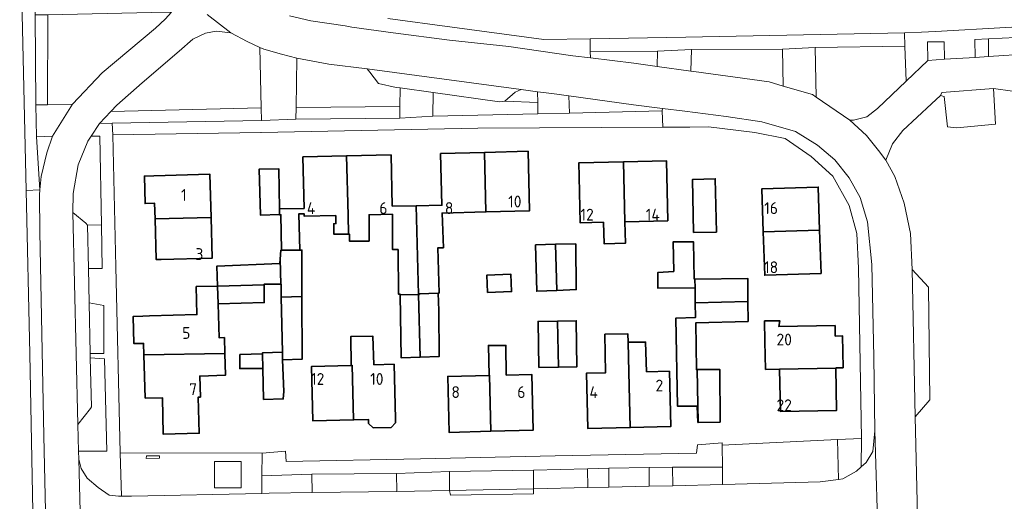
# Model space of a CAD drawing. Header units: metres. Extents: x 246913 to 247715, y 479771 to 480706.
# Tile 10 of 16: x 247260 to 247409, y 480125 to 480199. Entities that reach past the tile are written whole.
import ezdxf
from ezdxf.enums import TextEntityAlignment as Align

# ---------------------------------------------------------------- set-up
doc = ezdxf.new("R2010")
doc.units = ezdxf.units.M
for name, color, linetype, lineweight in [('B-XX-GR-GROENVOORZIENING-GV', 80, 'Continuous', 18), ('B-XX-OG-BEBOUWING-GV', 7, 'Continuous', 35), ('B-XX-OG-BEBOUWING-T18', 10, 'Continuous', 18), ('B-XX-OG-BEBOUWING_LAGE TRAFO-GV', 7, 'Continuous', 18), ('B-XX-OG-TERREIN_ERF-GV', 7, 'Continuous', 18), ('B-XX-VH-ONVERHARD-GV', 252, 'Continuous', 18), ('B-XX-VH-VERHARDING_OPEN-GV', 252, 'Continuous', 18)]:
    doc.layers.add(name, color=color, linetype=linetype, lineweight=lineweight)
doc.styles.add('NLCS-ISO-M-T18', font='NLCS-ISO.ttf', dxfattribs={"height": 1.8})

msp = doc.modelspace()

# ---------------------------------------------------------------- linework, layer by layer
at = {"layer": 'B-XX-GR-GROENVOORZIENING-GV'}
for points in [[(247263.905, 480185.729), (247263.922, 480199.431), (247262.01, 480199.39), (247262.09, 480185.69)], [(247272.2, 480190.61), (247280.31, 480197.39), (247281.78, 480198.77), (247282.765, 480199.84), (247279.723, 480199.774), (247263.922, 480199.431), (247263.905, 480185.729), (247267.68, 480185.81)], [(247296.423, 480185.243), (247296.2, 480194.465), (247294.29, 480195.37), (247291.78, 480196.66), (247289.57, 480196.92), (247287.93, 480196.61), (247286.01, 480195.72), (247283.9, 480193.87), (247278.27, 480189.06), (247274.43, 480185.64), (247273.54, 480184.709)], [(247413.328, 480193.453), (247413.328, 480196.07), (247407.086, 480195.746), (247407.086, 480193.058)], [(247394.35, 480194.65), (247380.697, 480194.44), (247380.86, 480186.88), (247386.01, 480183.4), (247386.53, 480183.4), (247388.55, 480183.9), (247390.19, 480185.15), (247394.55, 480189.31)], [(247397.88, 480192.48), (247400.4, 480192.64), (247400.34, 480195.31), (247397.79, 480195.29)], [(247407.086, 480193.058), (247407.086, 480195.746), (247405.03, 480195.64), (247405.06, 480192.93)], [(247346.48, 480193.83), (247346.53, 480192.859), (247353.13, 480192.05), (247356.68, 480191.56), (247356.708, 480193.88)], [(247375.758, 480194.19), (247361.91, 480194.14), (247361.78, 480190.85), (247362.26, 480190.79), (247373.71, 480189.21), (247375.86, 480188.58)], [(247301.721, 480185.294), (247317.512, 480185.472), (247317.53, 480188.29), (247316.95, 480188.36), (247314.25, 480188.95), (247312.95, 480190.71), (247312.55, 480191.21), (247306.7, 480191.91), (247301.85, 480192.81), (247301.85, 480192.807)], [(247322.58, 480187.59), (247322.51, 480183.99), (247338.5, 480184.35), (247338.48, 480186.05), (247333.5, 480186.25), (247332.66, 480186.19)], [(247357.45, 480184.81), (247357.46, 480185.153), (247353.06, 480185.69), (247343.24, 480187.06), (247343.33, 480184.45)], [(247317.498, 480183.69), (247317.512, 480185.472), (247301.721, 480185.294), (247301.69, 480183.51)], [(247296.423, 480185.243), (247273.54, 480184.709), (247271.81, 480182.9), (247273.746, 480182.932), (247296.47, 480183.31)], [(247263.8, 480178.42), (247264.63, 480180.94), (247262.23, 480180.86), (247262.73, 480172.77), (247262.93, 480174.79)], [(247267.76, 480169.33), (247269.71, 480167.72), (247269.96, 480167.4), (247272.098, 480167.441), (247271.87, 480180.97), (247270.523, 480180.93), (247270.03, 480180.17), (247268.57, 480176.61), (247267.79, 480172.22)], [(247269.96, 480167.4), (247270.1, 480160.79), (247272.21, 480160.82), (247272.098, 480167.441)], [(247270.21, 480155.59), (247270.39, 480147.87), (247272.46, 480147.88), (247272.46, 480155.17)], [(247270.4, 480147.2), (247270.57, 480139.78), (247270.43, 480139.49), (247268.51, 480137.08), (247268.6, 480133), (247272.9, 480133.01), (247272.58, 480147.08)], [(247325.08, 480127.03), (247337.86, 480127.28), (247337.839, 480130.13), (247325.05, 480129.9)], [(247349.321, 480127.535), (247349.321, 480130.413), (247346.047, 480130.35), (247346.11, 480127.46)], [(247349.321, 480130.413), (247349.321, 480127.535), (247355.428, 480127.676), (247355.428, 480130.531)], [(247359.03, 480127.76), (247358.98, 480130.6), (247355.428, 480130.531), (247355.428, 480127.676)], [(247304.1, 480129.53), (247304.16, 480126.708), (247317.06, 480126.9), (247317.006, 480129.63)], [(247325.21, 480126.3), (247337.85, 480126.54), (247337.86, 480127.28), (247325.08, 480127.03), (247325.08, 480127.01)]]:
    msp.add_lwpolyline(points, close=True, dxfattribs=at)
msp.add_lwpolyline([(247410.75, 480187.81), (247407.85, 480188.2), (247408.14, 480182.75), (247402.25, 480182.24), (247400.85, 480182.38), (247400.36, 480186.96), (247399.8, 480187.15), (247398.43, 480185.85), (247394.06, 480181.8), (247392.46, 480179.8), (247391.44, 480177.29), (247392.83, 480174.79), (247394.26, 480170.75), (247395.24, 480166.14), (247395.48, 480160.64), (247397.94, 480157.95), (247398.16, 480140.83), (247395.95, 480138.23), (247396.58, 480110.21)], dxfattribs=at)
at = {"layer": 'B-XX-OG-BEBOUWING-GV'}
for points in [[(247302.918, 480169.943), (247299.175, 480169.881), (247299.19, 480169.03), (247299.191, 480168.987), (247299.4, 480168.99), (247299.499, 480163.61), (247302.259, 480163.619), (247302.15, 480169.14), (247302.935, 480169.153), (247302.944, 480168.757), (247307.758, 480168.864), (247307.78, 480167.65), (247307.45, 480167.63), (247307.45, 480166.05), (247309.091, 480166.057), (247309.704, 480166.056), (247309.639, 480168.906), (247309.402, 480177.931), (247302.743, 480177.782)], [(247309.402, 480177.931), (247309.639, 480168.906), (247309.704, 480166.056), (247309.827, 480166.056), (247309.831, 480164.991), (247312.83, 480164.993), (247312.828, 480168.977), (247316.367, 480169.056), (247316.41, 480163.69), (247317.23, 480163.7), (247317.3, 480156.892), (247317.56, 480156.88), (247317.561, 480156.816), (247320.335, 480156.869), (247319.993, 480170.367), (247316.339, 480170.304), (247316.167, 480178.082)], [(247319.993, 480170.367), (247320.335, 480156.869), (247320.492, 480156.872), (247320.49, 480156.93), (247323.342, 480157.054), (247323.48, 480157.06), (247323.31, 480163.96), (247324.13, 480163.96), (247323.928, 480169.244), (247330.597, 480169.418), (247330.404, 480178.467), (247323.692, 480178.291), (247323.897, 480170.434)], [(247330.404, 480178.467), (247330.597, 480169.418), (247337.252, 480169.592), (247337.015, 480178.64)], [(247348.504, 480167.838), (247348.614, 480164.56), (247351.862, 480164.669), (247351.753, 480167.917), (247351.518, 480177.041), (247344.737, 480176.876), (247344.789, 480174.753), (247344.959, 480167.752)], [(247351.518, 480177.041), (247351.753, 480167.917), (247358.28, 480168.076), (247358.06, 480177.2)], [(247280.069, 480174.908), (247278.62, 480174.867), (247278.737, 480170.699), (247280.187, 480170.74), (247280.254, 480168.383), (247288.779, 480168.591), (247288.594, 480175.149)], [(247299.19, 480169.03), (247299.175, 480169.881), (247299.07, 480176), (247296.1, 480175.94), (247296.28, 480168.94)], [(247362.06, 480174.36), (247362.05, 480174.36), (247362.21, 480166.31), (247365.68, 480166.36), (247365.51, 480174.48)], [(247372.815, 480166.384), (247381.391, 480166.619), (247381.182, 480173.207), (247372.607, 480172.934)], [(247288.779, 480168.591), (247280.254, 480168.383), (247280.431, 480162.156), (247281.193, 480162.178), (247288.954, 480162.398)], [(247381.391, 480166.619), (247372.815, 480166.384), (247373.025, 480159.791), (247381.599, 480160.064)], [(247341.217, 480164.531), (247338.16, 480164.4), (247338.33, 480157.36), (247341.381, 480157.486)], [(247344.29, 480164.58), (247341.217, 480164.531), (247341.381, 480157.486), (247344.36, 480157.61)], [(247362.414, 480159.201), (247362.31, 480159.2), (247362.21, 480164.85), (247359.09, 480164.85), (247359.2, 480160.36), (247356.79, 480160.21), (247356.79, 480157.8), (247362.43, 480157.86)], [(247299.307, 480162.21), (247299.396, 480158.42), (247299.42, 480158.42), (247299.46, 480156.469), (247302.6, 480156.529), (247302.59, 480163.62), (247302.259, 480163.619), (247299.499, 480163.61), (247299.41, 480163.61)], [(247299.396, 480158.42), (247299.307, 480162.21), (247299.26, 480161.58), (247289.67, 480161.19), (247289.76, 480158.146), (247296.831, 480158.346), (247296.83, 480158.42)], [(247330.85, 480157.18), (247330.85, 480157.16), (247334.51, 480157.29), (247334.38, 480159.95), (247330.76, 480159.8)], [(247362.43, 480157.86), (247362.455, 480155.572), (247370.482, 480155.773), (247370.45, 480159.3), (247362.414, 480159.201)], [(247278.552, 480147.649), (247290.867, 480147.86), (247290.797, 480150.304), (247289.987, 480150.281), (247289.84, 480155.41), (247289.76, 480158.146), (247286.511, 480158.066), (247286.616, 480153.797), (247279.397, 480153.589), (247278.382, 480153.56), (247276.943, 480153.528), (247277.021, 480149.379), (247278.501, 480149.422)], [(247296.831, 480158.346), (247289.76, 480158.146), (247289.84, 480155.41), (247296.87, 480155.62)], [(247320.492, 480156.872), (247320.335, 480156.869), (247320.577, 480147.339), (247323.5, 480147.44), (247323.44, 480154.44), (247323.342, 480157.054), (247320.49, 480156.93)], [(247299.63, 480148.07), (247299.669, 480146.901), (247302.613, 480146.99), (247302.6, 480156.529), (247299.46, 480156.469)], [(247320.335, 480156.869), (247317.561, 480156.816), (247317.7, 480147.24), (247320.577, 480147.339)], [(247370.482, 480155.773), (247362.455, 480155.572), (247362.48, 480153.34), (247359.48, 480153.23), (247359.76, 480139.85), (247362.76, 480139.86), (247362.86, 480137.38), (247362.92, 480137.381), (247362.755, 480145.44), (247362.65, 480145.44), (247362.55, 480152.55), (247370.51, 480152.76)], [(247341.665, 480145.802), (247341.494, 480152.806), (247338.53, 480152.76), (247338.68, 480145.75)], [(247341.494, 480152.806), (247341.665, 480145.802), (247344.44, 480145.85), (247344.35, 480152.85)], [(247383.765, 480150.532), (247383.735, 480152.135), (247375.184, 480151.975), (247375.31, 480152.85), (247373, 480152.83), (247373.05, 480149.7), (247373.166, 480145.451), (247375.305, 480145.478), (247383.856, 480145.633), (247383.855, 480145.68), (247384.964, 480145.701), (247384.874, 480150.553)], [(247310.092, 480146.071), (247310.239, 480146.075), (247310.457, 480137.777), (247312.725, 480137.834), (247312.74, 480137.234), (247313.467, 480136.568), (247316.175, 480136.635), (247316.858, 480137.337), (247316.843, 480137.937), (247316.636, 480146.235), (247313.548, 480146.158), (247313.41, 480150.51), (247310.06, 480150.48)], [(247352.227, 480149.584), (247352.2, 480150.875), (247348.701, 480150.809), (247348.805, 480144.934), (247345.907, 480144.862), (247346.118, 480136.439), (247352.562, 480136.6), (247352.345, 480145.023)], [(247352.227, 480149.584), (247352.345, 480145.023), (247352.562, 480136.6), (247358.741, 480136.754), (247358.531, 480145.178), (247355.059, 480145.091), (247354.91, 480149.61), (247354.7, 480149.61), (247352.71, 480149.59)], [(247299.669, 480146.901), (247299.63, 480148.07), (247296.62, 480147.98), (247296.62, 480147.81), (247296.67, 480145.59), (247296.77, 480140.9), (247299.76, 480140.97), (247299.83, 480142.11)], [(247331.108, 480144.533), (247331.153, 480144.534), (247331.351, 480136.034), (247337.792, 480136.194), (247337.582, 480144.694), (247333.704, 480144.597), (247333.65, 480149.11), (247330.99, 480149.1)], [(247278.74, 480141.099), (247281.377, 480141.144), (247281.471, 480135.623), (247286.968, 480135.74), (247286.811, 480141.242), (247287.151, 480141.252), (247287.059, 480144.451), (247290.962, 480144.563), (247290.867, 480147.86), (247278.552, 480147.649)], [(247296.67, 480145.59), (247296.62, 480147.81), (247293.16, 480147.72), (247293.13, 480145.58)], [(247310.092, 480146.071), (247304.063, 480145.92), (247304.271, 480137.622), (247310.457, 480137.777), (247310.239, 480146.075)], [(247362.92, 480137.381), (247366.25, 480137.43), (247366.2, 480145.45), (247362.755, 480145.44)], [(247383.856, 480145.633), (247375.305, 480145.478), (247375.425, 480139.067), (247383.976, 480139.225)], [(247331.351, 480136.034), (247331.153, 480144.534), (247331.108, 480144.533), (247324.783, 480144.376), (247324.994, 480135.876)]]:
    msp.add_lwpolyline(points, close=True, dxfattribs=at)
at = {"layer": 'B-XX-OG-BEBOUWING_LAGE TRAFO-GV'}
msp.add_lwpolyline([(247278.9, 480131.9), (247280.91, 480131.97), (247280.92, 480132.3), (247278.93, 480132.28)], close=True, dxfattribs=at)
at = {"layer": 'B-XX-OG-TERREIN_ERF-GV'}
for points in [[(247262.31, 480089.26), (247261.2, 480147.83), (247260.648, 480172.661), (247260, 480201.81), (247262.029, 480201.86), (247279.67, 480202.29), (247279.03, 480220.41), (247278.41, 480243.88), (247278.349, 480245.885), (247265.428, 480245.595), (247255.933, 480245.237)], [(247315.7, 480198.85), (247325.45, 480197.51), (247339.4, 480195.64), (247346.468, 480195.758), (247361.03, 480196), (247394.313, 480196.696), (247396.91, 480196.75), (247399.01, 480196.88), (247420.41, 480198.11)]]:
    msp.add_lwpolyline(points, dxfattribs=at)
for points in [[(247296.53, 480132.72), (247296.53, 480132.73), (247300.11, 480133.01), (247300.19, 480131.46), (247320.66, 480131.85), (247341.16, 480132.28), (247362.64, 480132.71), (247362.78, 480133.99), (247366.56, 480134.28), (247366.54, 480133.93), (247384.105, 480134.765), (247387.78, 480134.94), (247387.29, 480160.84), (247387.06, 480166.15), (247385.88, 480170.4), (247383.41, 480174.85), (247380.1, 480177.85), (247376.13, 480180.59), (247371.51, 480181.48), (247364.49, 480182.35), (247361.64, 480182.34), (247357.542, 480182.32), (247329.36, 480182.18), (247296.38, 480181.5), (247296.37, 480181.5), (247273.8, 480181.13), (247274.29, 480161.06), (247274.96, 480132.78)], [(247302.613, 480146.99), (247299.669, 480146.901), (247299.83, 480142.11), (247299.76, 480140.97), (247296.77, 480140.9), (247296.67, 480145.59), (247293.13, 480145.58), (247293.16, 480147.72), (247296.62, 480147.81), (247296.62, 480147.98), (247299.63, 480148.07), (247299.46, 480156.469), (247299.42, 480158.42), (247299.396, 480158.42), (247296.83, 480158.42), (247296.831, 480158.346), (247296.87, 480155.62), (247289.84, 480155.41), (247289.987, 480150.281), (247290.797, 480150.304), (247290.867, 480147.86), (247290.962, 480144.563), (247287.059, 480144.451), (247287.151, 480141.252), (247286.811, 480141.242), (247286.968, 480135.74), (247281.471, 480135.623), (247281.377, 480141.144), (247278.74, 480141.099), (247278.552, 480147.649), (247278.501, 480149.422), (247277.021, 480149.379), (247276.943, 480153.528), (247278.382, 480153.56), (247279.397, 480153.589), (247286.616, 480153.797), (247286.511, 480158.066), (247289.76, 480158.146), (247289.67, 480161.19), (247299.26, 480161.58), (247299.307, 480162.21), (247299.41, 480163.61), (247299.499, 480163.61), (247299.4, 480168.99), (247299.191, 480168.987), (247299.19, 480169.03), (247296.28, 480168.94), (247296.1, 480175.94), (247299.07, 480176), (247299.175, 480169.881), (247302.918, 480169.943), (247302.743, 480177.782), (247309.402, 480177.931), (247316.167, 480178.082), (247316.339, 480170.304), (247319.993, 480170.367), (247323.897, 480170.434), (247323.692, 480178.291), (247330.404, 480178.467), (247337.015, 480178.64), (247337.252, 480169.592), (247330.597, 480169.418), (247323.928, 480169.244), (247324.13, 480163.96), (247323.31, 480163.96), (247323.48, 480157.06), (247323.342, 480157.054), (247323.44, 480154.44), (247323.5, 480147.44), (247320.577, 480147.339), (247317.7, 480147.24), (247317.561, 480156.816), (247317.56, 480156.88), (247317.3, 480156.892), (247317.23, 480163.7), (247316.41, 480163.69), (247316.367, 480169.056), (247312.828, 480168.977), (247312.83, 480164.993), (247309.831, 480164.991), (247309.827, 480166.056), (247309.704, 480166.056), (247309.091, 480166.057), (247307.45, 480166.05), (247307.45, 480167.63), (247307.78, 480167.65), (247307.758, 480168.864), (247302.944, 480168.757), (247302.935, 480169.153), (247302.15, 480169.14), (247302.259, 480163.619), (247302.59, 480163.62), (247302.6, 480156.529)], [(247344.959, 480167.752), (247344.789, 480174.753), (247344.737, 480176.876), (247351.518, 480177.041), (247358.06, 480177.2), (247358.28, 480168.076), (247351.753, 480167.917), (247351.862, 480164.669), (247348.614, 480164.56), (247348.504, 480167.838)], [(247280.187, 480170.74), (247278.737, 480170.699), (247278.62, 480174.867), (247280.069, 480174.908), (247288.594, 480175.149), (247288.779, 480168.591), (247288.954, 480162.398), (247281.193, 480162.178), (247280.431, 480162.156), (247280.254, 480168.383)], [(247362.06, 480174.36), (247365.51, 480174.48), (247365.68, 480166.36), (247362.21, 480166.31), (247362.05, 480174.36)], [(247372.815, 480166.384), (247372.607, 480172.934), (247381.182, 480173.207), (247381.391, 480166.619), (247381.599, 480160.064), (247373.025, 480159.791)], [(247341.381, 480157.486), (247338.33, 480157.36), (247338.16, 480164.4), (247341.217, 480164.531), (247344.29, 480164.58), (247344.36, 480157.61)], [(247356.79, 480157.8), (247356.79, 480160.21), (247359.2, 480160.36), (247359.09, 480164.85), (247362.21, 480164.85), (247362.31, 480159.2), (247362.414, 480159.201), (247370.45, 480159.3), (247370.482, 480155.773), (247370.51, 480152.76), (247362.55, 480152.55), (247362.65, 480145.44), (247362.755, 480145.44), (247366.2, 480145.45), (247366.25, 480137.43), (247362.92, 480137.381), (247362.86, 480137.38), (247362.76, 480139.86), (247359.76, 480139.85), (247359.48, 480153.23), (247362.48, 480153.34), (247362.455, 480155.572), (247362.43, 480157.86)], [(247330.85, 480157.18), (247330.76, 480159.8), (247334.38, 480159.95), (247334.51, 480157.29), (247330.85, 480157.16)], [(247341.494, 480152.806), (247344.35, 480152.85), (247344.44, 480145.85), (247341.665, 480145.802), (247338.68, 480145.75), (247338.53, 480152.76)], [(247375.184, 480151.975), (247383.735, 480152.135), (247383.765, 480150.532), (247384.874, 480150.553), (247384.964, 480145.701), (247383.855, 480145.68), (247383.856, 480145.633), (247383.976, 480139.225), (247375.425, 480139.067), (247375.305, 480145.478), (247373.166, 480145.451), (247373.05, 480149.7), (247373, 480152.83), (247375.31, 480152.85)], [(247312.725, 480137.834), (247310.457, 480137.777), (247304.271, 480137.622), (247304.063, 480145.92), (247310.092, 480146.071), (247310.06, 480150.48), (247313.41, 480150.51), (247313.548, 480146.158), (247316.636, 480146.235), (247316.843, 480137.937), (247316.858, 480137.337), (247316.175, 480136.635), (247313.467, 480136.568), (247312.74, 480137.234)], [(247352.562, 480136.6), (247346.118, 480136.439), (247345.907, 480144.862), (247348.805, 480144.934), (247348.701, 480150.809), (247352.2, 480150.875), (247352.227, 480149.584), (247352.71, 480149.59), (247354.7, 480149.61), (247354.91, 480149.61), (247355.059, 480145.091), (247358.531, 480145.178), (247358.741, 480136.754)], [(247331.108, 480144.533), (247330.99, 480149.1), (247333.65, 480149.11), (247333.704, 480144.597), (247337.582, 480144.694), (247337.792, 480136.194), (247331.351, 480136.034), (247324.994, 480135.876), (247324.783, 480144.376)]]:
    msp.add_lwpolyline(points, close=True, dxfattribs=at)
at = {"layer": 'B-XX-VH-ONVERHARD-GV'}
msp.add_lwpolyline([(247289.321, 480127.421), (247293.363, 480127.421), (247293.363, 480131.462), (247289.321, 480131.462)], close=True, dxfattribs=at)
at = {"layer": 'B-XX-VH-VERHARDING_OPEN-GV'}
for points in [[(247262.09, 480185.69), (247262.01, 480199.39), (247262.029, 480201.86), (247260, 480201.81), (247260.648, 480172.661), (247262.73, 480172.77), (247262.23, 480180.86)], [(247361.91, 480194.14), (247375.758, 480194.19), (247380.697, 480194.44), (247394.35, 480194.65), (247394.313, 480196.696), (247361.03, 480196), (247346.468, 480195.758), (247346.48, 480193.83), (247356.708, 480193.88)], [(247296.2, 480194.465), (247296.423, 480185.243), (247296.47, 480183.31), (247301.69, 480183.51), (247301.721, 480185.294), (247301.85, 480192.807), (247299.48, 480193.43), (247296.78, 480194.19)], [(247375.758, 480194.19), (247375.86, 480188.58), (247380.28, 480187.28), (247380.86, 480186.88), (247380.697, 480194.44)], [(247361.78, 480190.85), (247361.91, 480194.14), (247356.708, 480193.88), (247356.68, 480191.56)], [(247333.5, 480186.25), (247335.05, 480187.64), (247335.98, 480188.03), (247312.55, 480191.21), (247312.95, 480190.71), (247314.25, 480188.95), (247316.95, 480188.36), (247317.53, 480188.29), (247322.58, 480187.59), (247332.66, 480186.19)], [(247322.51, 480183.99), (247322.58, 480187.59), (247317.53, 480188.29), (247317.512, 480185.472), (247317.498, 480183.69)], [(247333.5, 480186.25), (247338.48, 480186.05), (247338.46, 480187.71), (247335.98, 480188.03), (247335.05, 480187.64)], [(247338.46, 480187.71), (247338.48, 480186.05), (247338.5, 480184.35), (247343.33, 480184.45), (247343.24, 480187.06), (247340.61, 480187.44)], [(247399.8, 480187.15), (247400.36, 480186.96), (247400.85, 480182.38), (247402.25, 480182.24), (247408.14, 480182.75), (247407.85, 480188.2), (247399.992, 480187.577)], [(247262.09, 480185.69), (247262.23, 480180.86), (247264.63, 480180.94), (247267.68, 480185.81), (247263.905, 480185.729)], [(247273.8, 480181.13), (247296.37, 480181.5), (247296.38, 480181.5), (247329.36, 480182.18), (247357.542, 480182.32), (247357.45, 480184.81), (247343.33, 480184.45), (247338.5, 480184.35), (247322.51, 480183.99), (247317.498, 480183.69), (247301.69, 480183.51), (247296.47, 480183.31), (247273.746, 480182.932)], [(247361.64, 480182.34), (247364.49, 480182.35), (247371.51, 480181.48), (247376.13, 480180.59), (247380.1, 480177.85), (247383.41, 480174.85), (247385.88, 480170.4), (247387.06, 480166.15), (247387.29, 480160.84), (247387.78, 480134.94), (247387.722, 480130.632), (247388.45, 480131.29), (247389.51, 480132.96), (247389.81, 480136.1), (247389.65, 480147.3), (247389.31, 480161.44), (247388.68, 480167.9), (247387.58, 480171.63), (247385.86, 480174.61), (247383.68, 480177.34), (247381.05, 480179.56), (247377.71, 480181.68), (247372.61, 480183.14), (247367.15, 480183.95), (247360.85, 480184.74), (247357.46, 480185.153), (247357.45, 480184.81), (247357.542, 480182.32)], [(247270.1, 480160.79), (247270.21, 480155.59), (247272.46, 480155.17), (247272.46, 480147.88), (247270.39, 480147.87), (247270.4, 480147.2), (247272.58, 480147.08), (247272.9, 480133.01), (247268.6, 480133), (247268.63, 480131.79), (247269.03, 480130.36), (247269.92, 480128.93), (247271.57, 480127.47), (247273.28, 480126.33), (247274.71, 480126.16), (247275.147, 480126.162), (247274.96, 480132.78), (247274.29, 480161.06), (247273.8, 480181.13), (247273.746, 480182.932), (247271.81, 480182.9), (247271.8, 480182.9), (247270.523, 480180.93), (247271.87, 480180.97), (247272.098, 480167.441), (247272.21, 480160.82)], [(247269.96, 480167.4), (247269.71, 480167.72), (247267.76, 480169.33), (247268.51, 480137.08), (247270.43, 480139.49), (247270.57, 480139.78), (247270.4, 480147.2), (247270.39, 480147.87), (247270.21, 480155.59), (247270.1, 480160.79)], [(247395.95, 480138.23), (247398.16, 480140.83), (247397.94, 480157.95), (247395.48, 480160.64)], [(247384.105, 480134.765), (247366.54, 480133.93), (247366.59, 480130.592), (247366.63, 480127.94), (247368.54, 480127.99), (247381.45, 480128.33), (247384.281, 480128.698)], [(247384.105, 480134.765), (247384.281, 480128.698), (247384.91, 480128.78), (247386.98, 480129.96), (247387.722, 480130.632), (247387.78, 480134.94)], [(247366.54, 480133.93), (247366.56, 480134.28), (247362.78, 480133.99), (247362.64, 480132.71), (247341.16, 480132.28), (247320.66, 480131.85), (247300.19, 480131.46), (247300.11, 480133.01), (247296.53, 480132.73), (247296.53, 480132.72), (247296.513, 480129.249), (247304.1, 480129.53), (247317.006, 480129.63), (247325.05, 480129.9), (247337.839, 480130.13), (247346.047, 480130.35), (247349.321, 480130.413), (247355.428, 480130.531), (247358.98, 480130.6), (247366.59, 480130.592)], [(247296.53, 480132.72), (247274.96, 480132.78), (247275.147, 480126.162), (247276.67, 480126.17), (247296.5, 480126.587), (247296.513, 480129.249)], [(247278.9, 480131.9), (247278.93, 480132.28), (247280.92, 480132.3), (247280.91, 480131.97)], [(247289.321, 480127.421), (247289.321, 480131.462), (247293.363, 480131.462), (247293.363, 480127.421)], [(247337.839, 480130.13), (247337.86, 480127.28), (247346.11, 480127.46), (247346.047, 480130.35)], [(247358.98, 480130.6), (247359.03, 480127.76), (247366.63, 480127.94), (247366.59, 480130.592)], [(247304.16, 480126.708), (247304.1, 480129.53), (247296.513, 480129.249), (247296.5, 480126.587), (247297.6, 480126.61)], [(247325.08, 480127.03), (247325.05, 480129.9), (247317.006, 480129.63), (247317.06, 480126.9)]]:
    msp.add_lwpolyline(points, close=True, dxfattribs=at)
for points in [[(247269.06, 480115.82), (247268.63, 480131.79), (247268.6, 480133), (247268.51, 480137.08), (247267.76, 480169.33), (247267.79, 480172.22), (247268.57, 480176.61), (247270.03, 480180.17), (247270.523, 480180.93), (247271.8, 480182.9), (247271.81, 480182.9), (247273.54, 480184.709), (247274.43, 480185.64), (247278.27, 480189.06), (247283.9, 480193.87), (247286.01, 480195.72), (247287.93, 480196.61), (247289.57, 480196.92), (247291.78, 480196.66), (247288.187, 480199.442)], [(247288.187, 480199.442), (247291.78, 480196.66), (247294.29, 480195.37), (247296.2, 480194.465), (247296.78, 480194.19), (247299.48, 480193.43), (247301.85, 480192.807), (247301.85, 480192.81), (247306.7, 480191.91), (247312.55, 480191.21), (247335.98, 480188.03), (247338.46, 480187.71), (247340.61, 480187.44), (247343.24, 480187.06), (247353.06, 480185.69), (247357.46, 480185.153), (247360.85, 480184.74), (247367.15, 480183.95), (247372.61, 480183.14), (247377.71, 480181.68), (247381.05, 480179.56), (247383.68, 480177.34), (247385.86, 480174.61), (247387.58, 480171.63), (247388.68, 480167.9), (247389.31, 480161.44), (247389.65, 480147.3), (247389.81, 480136.1), (247390.35, 480117.56)], [(247396.58, 480110.21), (247395.95, 480138.23), (247395.48, 480160.64), (247395.24, 480166.14), (247394.26, 480170.75), (247392.83, 480174.79), (247391.44, 480177.29), (247390.356, 480178.788), (247388.543, 480181.028), (247386.01, 480183.4), (247380.86, 480186.88), (247380.28, 480187.28), (247375.86, 480188.58), (247373.71, 480189.21), (247362.26, 480190.79), (247361.78, 480190.85), (247356.68, 480191.56), (247353.13, 480192.05), (247346.53, 480192.859), (247343.83, 480193.19), (247334.1, 480194.59), (247325.05, 480195.56), (247316.48, 480196.68), (247310.2, 480197.54), (247309.18, 480197.76), (247303.98, 480198.5), (247300.7, 480199.24)], [(247300.7, 480199.24), (247303.98, 480198.5), (247309.18, 480197.76), (247310.2, 480197.54), (247316.48, 480196.68), (247325.05, 480195.56), (247334.1, 480194.59), (247343.83, 480193.19), (247346.53, 480192.859), (247346.48, 480193.83), (247346.468, 480195.758), (247339.4, 480195.64), (247325.45, 480197.51), (247315.7, 480198.85)], [(247281.78, 480198.77), (247280.31, 480197.39), (247272.2, 480190.61), (247267.68, 480185.81), (247264.63, 480180.94), (247263.8, 480178.42), (247262.93, 480174.79), (247262.73, 480172.77), (247262.66, 480172.01), (247262.71, 480166.41), (247263.33, 480135.36), (247264.07, 480101.13)], [(247420.41, 480198.11), (247399.01, 480196.88), (247396.91, 480196.75), (247394.313, 480196.696), (247394.35, 480194.65), (247394.55, 480189.31), (247397.88, 480192.48), (247397.79, 480195.29), (247400.34, 480195.31), (247400.4, 480192.64), (247405.06, 480192.93), (247405.03, 480195.64), (247407.086, 480195.746), (247413.328, 480196.07)], [(247413.328, 480193.453), (247407.086, 480193.058), (247405.06, 480192.93), (247400.4, 480192.64), (247397.88, 480192.48), (247394.55, 480189.31), (247390.19, 480185.15), (247388.55, 480183.9), (247386.53, 480183.4), (247386.01, 480183.4), (247388.543, 480181.028), (247390.356, 480178.788), (247391.44, 480177.29), (247392.46, 480179.8), (247394.06, 480181.8), (247398.43, 480185.85), (247399.8, 480187.15), (247399.992, 480187.577), (247407.85, 480188.2), (247410.75, 480187.81)], [(247264.07, 480101.13), (247263.33, 480135.36), (247262.71, 480166.41), (247262.66, 480172.01), (247262.73, 480172.77), (247260.648, 480172.661), (247261.2, 480147.83), (247262.31, 480089.26)], [(247390.35, 480117.56), (247389.81, 480136.1), (247389.51, 480132.96), (247388.45, 480131.29), (247387.722, 480130.632), (247386.98, 480129.96), (247384.91, 480128.78), (247384.281, 480128.698), (247381.45, 480128.33), (247368.54, 480127.99), (247366.63, 480127.94), (247359.03, 480127.76), (247355.428, 480127.676), (247349.321, 480127.535), (247346.11, 480127.46), (247337.86, 480127.28), (247337.85, 480126.54), (247325.21, 480126.3), (247325.08, 480127.01), (247325.08, 480127.03), (247317.06, 480126.9), (247304.16, 480126.708), (247297.6, 480126.61), (247296.5, 480126.587), (247276.67, 480126.17), (247275.147, 480126.162), (247274.71, 480126.16), (247273.28, 480126.33), (247271.57, 480127.47), (247269.92, 480128.93), (247269.03, 480130.36), (247268.63, 480131.79), (247269.06, 480115.82)]]:
    msp.add_lwpolyline(points, dxfattribs=at)

# ---------------------------------------------------------------- texts
at = {"layer": 'B-XX-OG-BEBOUWING-T18', "style": 'NLCS-ISO-M-T18'}
for s, p in [('1', (247284.625, 480171.995)), ('10', (247335, 480171)), ('4', (247304, 480170)), ('6', (247315, 480170)), ('8', (247325, 480170)), ('16', (247374, 480170)), ('12', (247346, 480169)), ('14', (247356, 480169)), ('3', (247287, 480163)), ('18', (247374, 480161)), ('5', (247285, 480151)), ('20', (247376, 480150)), ('12', (247305, 480144)), ('10', (247314, 480144)), ('2', (247357, 480143)), ('7', (247286.034, 480142.448)), ('8', (247326, 480142)), ('6', (247336, 480142)), ('4', (247347, 480142)), ('22', (247376, 480140))]:
    msp.add_text(s, height=1.8, dxfattribs=at).set_placement(p, align=Align.MIDDLE_CENTER)

doc.saveas('drawing.dxf')
